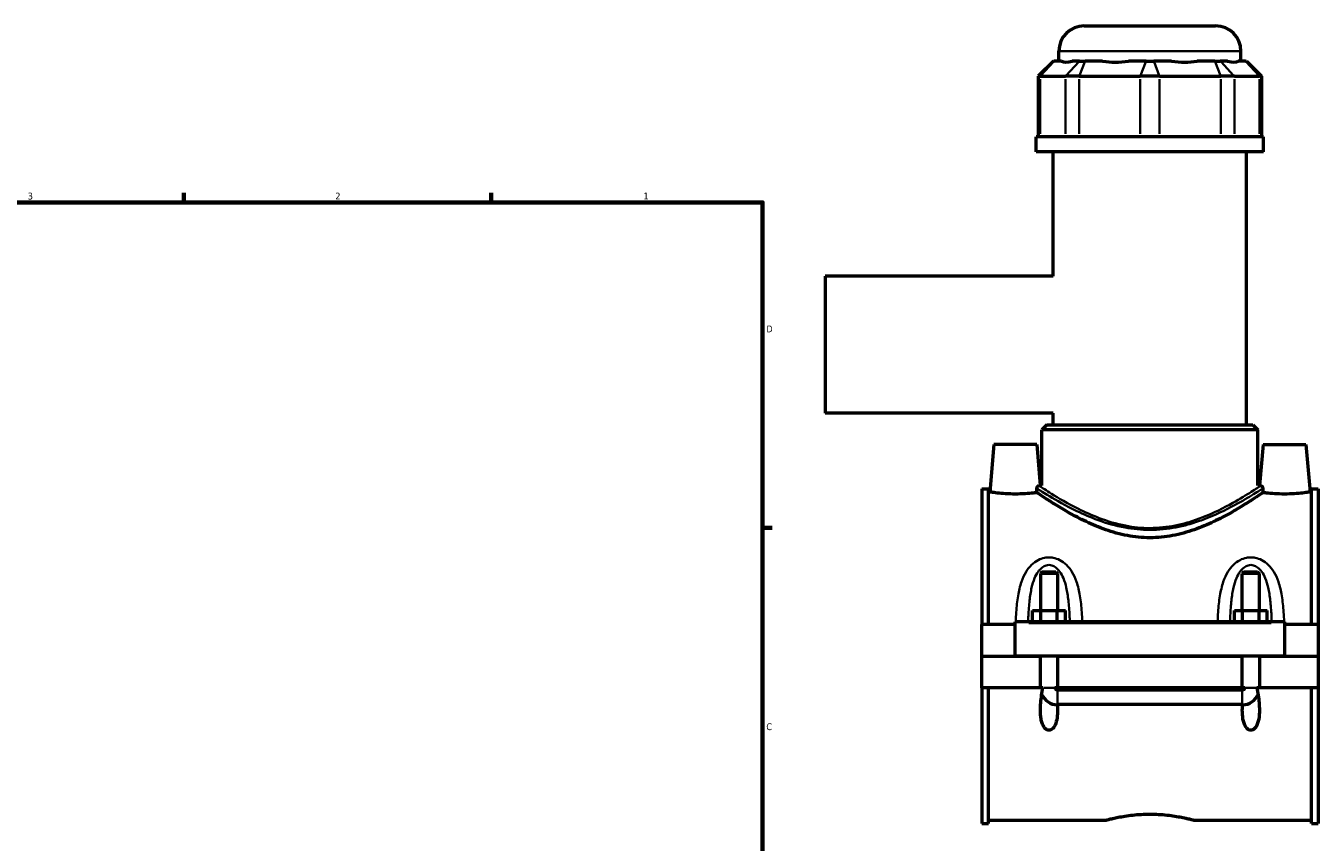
# Model space of a CAD drawing. Header units: inches. Extents: x -1.5 to 48.1, y -2 to 47.5.
# Tile 7 of 8: x 23.3 to 41.2, y 12.2 to 23.4. Entities that reach past the tile are written whole.
import ezdxf

# ---------------------------------------------------------------- set-up
doc = ezdxf.new("R2010")
doc.units = ezdxf.units.IN
doc.header["$MEASUREMENT"] = 0
for name, color, linetype, lineweight in [('Border (ANSI)', 7, 'Continuous', 70), ('Visible (ANSI)', 7, 'Continuous', 50), ('Visible Narrow (ANSI)', 7, 'Continuous', 35)]:
    doc.layers.add(name, color=color, linetype=linetype, lineweight=lineweight)
doc.styles.add('Note Text (ANSI)', font='tahoma.ttf')

# ---------------------------------------------------------------- blocks, each defined once
blk = doc.blocks.new('Borders Default Border')
at = {"layer": 'Border (ANSI)'}
for p, q in [((25.5, 21), (25.5, 21.134)), ((29.75, 21), (29.75, 21.134)), ((33.5, 16.5), (33.634, 16.5))]:
    blk.add_line(p, q, dxfattribs=at)
at = {"layer": 'Border (ANSI)', "flags": 128}
blk.add_lwpolyline([(0.5, 1), (0.5, 21), (33.5, 21), (33.5, 1), (0.5, 1)], dxfattribs=at)
at = {"layer": 'Border (ANSI)', "color": 5, "true_color": 0x0000ff, "char_height": 0.0945, "attachment_point": 7, "style": 'Note Text (ANSI)'}
for s, insert in [('3', (23.346, 21.038)), ('2', (27.596, 21.04)), ('1', (31.854, 21.04)), ('D', (33.553, 19.203)), ('C', (33.552, 13.701))]:
    blk.add_mtext(s, dxfattribs=dict(at, insert=insert))

msp = doc.modelspace()

# ---------------------------------------------------------------- linework, layer by layer
at = {"layer": 'Visible (ANSI)'}
for p, q in [((37.945, 23.441), (39.761, 23.441)), ((37.596, 22.953), (37.596, 23.092)), ((40.11, 22.953), (40.11, 23.092)), ((37.52, 22.953), (37.31, 22.744)), ((37.52, 22.953), (37.53, 22.953)), ((37.631, 22.953), (37.53, 22.953)), ((37.88, 22.953), (37.779, 22.953)), ((37.88, 22.953), (37.956, 22.953)), ((38.2, 22.953), (37.956, 22.953)), ((38.8, 22.953), (38.556, 22.953)), ((38.8, 22.953), (38.906, 22.953)), ((39.15, 22.953), (38.906, 22.953)), ((39.75, 22.953), (39.506, 22.953)), ((39.75, 22.953), (39.826, 22.953)), ((39.927, 22.953), (39.826, 22.953)), ((40.176, 22.953), (40.074, 22.953)), ((40.176, 22.953), (40.186, 22.953)), ((40.186, 22.953), (40.396, 22.744)), ((37.337, 22.744), (37.31, 22.744)), ((37.31, 22.744), (37.31, 21.908)), ((37.337, 22.744), (37.686, 22.744)), ((37.875, 22.744), (37.686, 22.744)), ((37.875, 22.744), (38.719, 22.744)), ((38.987, 22.744), (38.719, 22.744)), ((38.987, 22.744), (39.831, 22.744)), ((40.02, 22.744), (39.831, 22.744)), ((40.02, 22.744), (40.369, 22.744)), ((40.396, 22.744), (40.369, 22.744)), ((40.396, 22.744), (40.396, 21.908)), ((40.424, 21.908), (37.282, 21.908)), ((37.282, 21.699), (37.282, 21.908)), ((40.424, 21.699), (40.424, 21.908)), ((40.424, 21.699), (37.282, 21.699)), ((37.517, 19.978), (37.517, 21.699)), ((40.189, 17.923), (40.189, 21.699)), ((34.363, 19.978), (34.363, 18.084)), ((37.517, 19.978), (34.363, 19.978)), ((37.517, 18.084), (34.363, 18.084)), ((37.517, 17.923), (37.517, 18.084)), ((37.43, 17.923), (37.36, 17.853)), ((37.43, 17.923), (40.276, 17.923)), ((40.276, 17.923), (40.346, 17.853)), ((40.346, 17.853), (37.36, 17.853)), ((37.36, 17.086), (37.36, 17.853)), ((40.346, 17.086), (40.346, 17.853)), ((36.698, 17.652), (36.64, 16.995)), ((37.288, 17.652), (36.698, 17.652)), ((37.288, 17.652), (37.338, 17.086)), ((40.418, 17.652), (40.368, 17.086)), ((40.418, 17.652), (41.008, 17.652)), ((41.008, 17.652), (41.066, 16.995)), ((36.528, 17.041), (36.528, 15.162)), ((36.528, 17.041), (36.621, 17.041)), ((36.621, 15.162), (36.621, 17.041)), ((36.64, 16.995), (36.621, 16.995)), ((37.338, 17.086), (37.36, 17.086)), ((40.346, 17.086), (40.368, 17.086)), ((41.085, 16.995), (41.066, 16.995)), ((41.085, 15.162), (41.085, 17.041)), ((41.085, 17.041), (41.178, 17.041)), ((41.178, 17.041), (41.178, 15.162)), ((37.363, 15.891), (37.34, 15.868)), ((37.34, 15.868), (37.34, 15.359)), ((37.576, 15.868), (37.34, 15.868)), ((37.363, 15.891), (37.552, 15.891)), ((37.552, 15.891), (37.576, 15.868)), ((37.576, 15.868), (37.576, 15.359)), ((40.153, 15.891), (40.13, 15.868)), ((40.13, 15.359), (40.13, 15.868)), ((40.366, 15.868), (40.13, 15.868)), ((40.153, 15.891), (40.342, 15.891)), ((40.342, 15.891), (40.366, 15.868)), ((40.366, 15.359), (40.366, 15.868)), ((36.993, 15.181), (36.993, 15.201)), ((40.713, 15.201), (36.993, 15.201)), ((36.993, 14.727), (36.993, 15.181)), ((37.231, 15.201), (37.231, 15.359)), ((37.231, 15.359), (37.344, 15.359)), ((37.344, 15.201), (37.344, 15.359)), ((37.344, 15.359), (37.572, 15.359)), ((37.572, 15.201), (37.572, 15.359)), ((37.572, 15.359), (37.685, 15.359)), ((37.685, 15.201), (37.685, 15.359)), ((40.021, 15.201), (40.021, 15.359)), ((40.021, 15.359), (40.134, 15.359)), ((40.134, 15.201), (40.134, 15.359)), ((40.134, 15.359), (40.362, 15.359)), ((40.362, 15.201), (40.362, 15.359)), ((40.362, 15.359), (40.475, 15.359)), ((40.475, 15.201), (40.475, 15.359)), ((40.713, 15.201), (40.713, 15.181)), ((40.713, 15.181), (40.713, 14.727)), ((36.993, 15.162), (36.528, 15.162)), ((36.528, 14.727), (36.528, 15.162)), ((41.178, 15.162), (40.713, 15.162)), ((41.178, 15.162), (41.178, 14.727)), ((36.528, 14.727), (36.993, 14.727)), ((36.528, 14.289), (36.528, 14.723)), ((37.34, 14.723), (36.528, 14.723)), ((40.713, 14.727), (36.993, 14.727)), ((37.34, 14.727), (37.34, 14.723)), ((37.34, 14.289), (37.34, 14.723)), ((37.576, 14.727), (37.576, 14.723)), ((37.576, 14.723), (37.576, 14.289)), ((40.13, 14.723), (37.576, 14.723)), ((40.13, 14.723), (40.13, 14.727)), ((40.13, 14.289), (40.13, 14.723)), ((40.366, 14.723), (40.366, 14.727)), ((40.366, 14.723), (40.366, 14.289)), ((41.178, 14.723), (40.366, 14.723)), ((40.713, 14.727), (41.178, 14.727)), ((41.178, 14.723), (41.178, 14.289)), ((37.34, 14.289), (36.528, 14.289)), ((36.528, 14.289), (36.528, 12.41)), ((36.621, 12.41), (36.621, 14.289)), ((37.375, 14.289), (37.34, 14.289)), ((37.576, 14.289), (37.541, 14.289)), ((40.13, 14.289), (37.576, 14.289)), ((40.165, 14.289), (40.13, 14.289)), ((40.366, 14.289), (40.331, 14.289)), ((41.178, 14.289), (40.366, 14.289)), ((41.085, 12.41), (41.085, 14.289)), ((41.178, 14.289), (41.178, 12.41)), ((37.576, 14.26), (40.13, 14.26)), ((40.13, 14.055), (37.576, 14.055)), ((36.528, 12.41), (36.621, 12.41)), ((38.236, 12.455), (36.621, 12.455)), ((41.085, 12.455), (39.47, 12.455)), ((41.085, 12.41), (41.178, 12.41))]:
    msp.add_line(p, q, dxfattribs=at)
for centre, radius, start, end in [((37.945, 23.092), 0.349, 90, 180), ((39.761, 23.092), 0.349, 0, 90), ((37.576, 14.289), 0.236, 202.9251, 269.396), ((40.13, 14.289), 0.236, 270.604, 337.0749)]:
    msp.add_arc(centre, radius, start, end, dxfattribs=at)
for major_axis, ratio, start_param, end_param in [((-1.233, -1.233), 0.198912, 0.042463, 0.350237), ((1.045, 1.045), 0.668179, 3.576754, 3.884528), ((-1.045, 1.045), 0.668179, 2.398657, 2.706431), ((-1.233, 1.233), 0.198912, 2.791356, 3.09913)]:
    msp.add_ellipse((38.853, 24.196), major_axis=major_axis, ratio=ratio, start_param=start_param, end_param=end_param, dxfattribs=at)
for points, knots in [([(36.993, 16.967), (36.948, 16.967), (36.901, 16.969), (36.814, 16.974), (36.774, 16.978), (36.712, 16.985), (36.685, 16.988), (36.649, 16.994), (36.64, 16.995), (36.64, 16.995)], [2.714465, 2.714465, 2.714465, 2.714465, 3.054049, 3.054049, 3.393633, 3.393633, 3.732665, 3.732665, 4.071698, 4.071698, 4.071698, 4.071698]), ([(37.293, 16.987), (37.278, 16.985), (37.261, 16.983), (37.212, 16.978), (37.172, 16.974), (37.085, 16.969), (37.038, 16.967), (36.993, 16.967)], [1.835834, 1.835834, 1.835834, 1.835834, 2.0352971, 2.0352971, 2.3748811, 2.3748811, 2.7144651, 2.7144651, 2.7144651, 2.7144651]), ([(37.292, 17.044), (37.292, 17.047), (37.292, 17.05), (37.293, 17.057), (37.294, 17.06), (37.297, 17.067), (37.3, 17.071), (37.308, 17.079), (37.314, 17.083), (37.32, 17.083)], [0, 0, 0, 0, 0.0233013, 0.0233013, 0.0549925, 0.0549925, 0.099871, 0.099871, 0.1769512, 0.1769512, 0.1769512, 0.1769512]), ([(37.293, 16.987), (37.292, 17.001), (37.292, 17.015), (37.292, 17.034), (37.292, 17.039), (37.292, 17.044)], [0.9973843, 0.9973843, 0.9973843, 0.9973843, 1.0923356, 1.0923356, 1.1304408, 1.1304408, 1.1304408, 1.1304408]), ([(38.853, 16.363), (38.749, 16.363), (38.644, 16.373), (38.438, 16.412), (38.337, 16.44), (38.146, 16.507), (38.055, 16.546), (37.887, 16.625), (37.81, 16.666), (37.674, 16.742), (37.61, 16.781), (37.496, 16.852), (37.446, 16.884), (37.365, 16.938), (37.333, 16.96), (37.304, 16.979), (37.298, 16.984), (37.293, 16.987)], [0, 0, 0, 0, 0.791785, 0.791785, 1.58357, 1.58357, 2.375355, 2.375355, 3.16714, 3.16714, 3.948281, 3.948281, 4.729422, 4.729422, 5.510563, 5.510563, 5.820284, 5.820284, 5.820284, 5.820284]), ([(40.413, 16.987), (40.408, 16.984), (40.402, 16.979), (40.373, 16.96), (40.341, 16.938), (40.26, 16.884), (40.21, 16.852), (40.096, 16.781), (40.032, 16.742), (39.896, 16.666), (39.819, 16.625), (39.651, 16.546), (39.56, 16.507), (39.369, 16.44), (39.268, 16.412), (39.062, 16.373), (38.957, 16.363), (38.853, 16.363)], [19.34653, 19.34653, 19.34653, 19.34653, 19.656251, 19.656251, 20.437392, 20.437392, 21.218533, 21.218533, 21.999673, 21.999673, 22.791458, 22.791458, 23.583244, 23.583244, 24.375029, 24.375029, 25.166814, 25.166814, 25.166814, 25.166814]), ([(40.386, 17.083), (40.386, 17.083), (40.386, 17.083), (40.392, 17.082), (40.397, 17.08), (40.405, 17.073), (40.408, 17.068), (40.411, 17.061), (40.412, 17.058), (40.414, 17.053), (40.414, 17.051), (40.414, 17.048), (40.414, 17.046), (40.414, 17.044)], [0, 0, 0, 0, 0.0078564, 0.0078564, 0.1281211, 0.1281211, 0.2351476, 0.2351476, 0.2946876, 0.2946876, 0.3211587, 0.3211587, 0.346083, 0.346083, 0.346083, 0.346083]), ([(40.414, 17.044), (40.414, 17.039), (40.414, 17.034), (40.414, 17.015), (40.413, 17.001), (40.413, 16.987)], [1.0542304, 1.0542304, 1.0542304, 1.0542304, 1.0923356, 1.0923356, 1.1872869, 1.1872869, 1.1872869, 1.1872869]), ([(40.713, 16.967), (40.668, 16.967), (40.621, 16.969), (40.534, 16.974), (40.494, 16.978), (40.445, 16.983), (40.428, 16.985), (40.413, 16.987)], [0, 0, 0, 0, 0.339584, 0.339584, 0.679168, 0.679168, 0.8786311, 0.8786311, 0.8786311, 0.8786311]), ([(41.066, 16.995), (41.066, 16.995), (41.057, 16.994), (41.021, 16.988), (40.994, 16.985), (40.932, 16.978), (40.892, 16.974), (40.805, 16.969), (40.758, 16.967), (40.713, 16.967)], [4.071698, 4.071698, 4.071698, 4.071698, 4.41073, 4.41073, 4.749762, 4.749762, 5.089346, 5.089346, 5.42893, 5.42893, 5.42893, 5.42893]), ([(37.573, 14.055), (37.575, 14.029), (37.576, 14.003), (37.576, 13.945), (37.574, 13.909), (37.564, 13.837), (37.555, 13.802), (37.532, 13.752), (37.517, 13.728), (37.492, 13.711), (37.486, 13.707), (37.472, 13.702), (37.465, 13.701), (37.451, 13.701), (37.444, 13.702), (37.431, 13.707), (37.424, 13.71), (37.407, 13.723), (37.397, 13.734), (37.379, 13.761), (37.371, 13.779), (37.358, 13.816), (37.353, 13.836), (37.342, 13.897), (37.34, 13.94), (37.34, 14.043), (37.346, 14.114), (37.362, 14.22), (37.368, 14.255), (37.375, 14.289)], [1.216385, 1.216385, 1.216385, 1.216385, 1.411813, 1.411813, 1.684395, 1.684395, 1.956976, 1.956976, 2.1465, 2.1465, 2.198734, 2.198734, 2.250969, 2.250969, 2.305685, 2.305685, 2.360402, 2.360402, 2.469836, 2.469836, 2.628263, 2.628263, 2.78669, 2.78669, 3.103544, 3.103544, 3.619741, 3.619741, 3.870793, 3.870793, 3.870793, 3.870793]), ([(37.541, 14.289), (37.542, 14.284), (37.544, 14.28), (37.549, 14.272), (37.552, 14.268), (37.559, 14.264), (37.562, 14.262), (37.569, 14.26), (37.573, 14.26), (37.576, 14.26)], [0.0000698, 0.0000698, 0.0000698, 0.0000698, 0.0369029, 0.0369029, 0.0726601, 0.0726601, 0.1000626, 0.1000626, 0.1267854, 0.1267854, 0.1267854, 0.1267854]), ([(40.331, 14.289), (40.338, 14.255), (40.344, 14.22), (40.36, 14.114), (40.366, 14.043), (40.366, 13.94), (40.364, 13.897), (40.353, 13.836), (40.348, 13.816), (40.335, 13.779), (40.327, 13.761), (40.309, 13.734), (40.299, 13.723), (40.282, 13.71), (40.275, 13.707), (40.262, 13.702), (40.255, 13.701), (40.241, 13.701), (40.234, 13.702), (40.221, 13.707), (40.214, 13.71), (40.197, 13.723), (40.187, 13.734), (40.169, 13.761), (40.161, 13.779), (40.148, 13.816), (40.143, 13.836), (40.132, 13.897), (40.13, 13.94), (40.13, 14.004), (40.131, 14.029), (40.133, 14.055)], [0.645958, 0.645958, 0.645958, 0.645958, 0.89701, 0.89701, 1.413207, 1.413207, 1.730061, 1.730061, 1.888488, 1.888488, 2.046915, 2.046915, 2.156349, 2.156349, 2.211065, 2.211065, 2.265782, 2.265782, 2.320499, 2.320499, 2.375216, 2.375216, 2.48465, 2.48465, 2.643077, 2.643077, 2.801504, 2.801504, 3.118358, 3.118358, 3.315616, 3.315616, 3.315616, 3.315616]), ([(40.13, 14.26), (40.134, 14.26), (40.139, 14.26), (40.147, 14.264), (40.151, 14.266), (40.157, 14.272), (40.159, 14.275), (40.163, 14.281), (40.164, 14.285), (40.165, 14.289)], [0, 0, 0, 0, 0.0338755, 0.0338755, 0.069072, 0.069072, 0.0968973, 0.0968973, 0.1265215, 0.1265215, 0.1265215, 0.1265215]), ([(38.236, 12.455), (38.236, 12.455), (38.239, 12.456), (38.255, 12.461), (38.267, 12.464), (38.299, 12.472), (38.318, 12.477), (38.364, 12.487), (38.389, 12.492), (38.444, 12.503), (38.475, 12.509), (38.542, 12.519), (38.578, 12.524), (38.654, 12.532), (38.694, 12.536), (38.774, 12.54), (38.814, 12.541), (38.853, 12.541)], [7.126599, 7.126599, 7.126599, 7.126599, 7.423511, 7.423511, 7.720423, 7.720423, 8.017335, 8.017335, 8.314248, 8.314248, 8.611219, 8.611219, 8.90819, 8.90819, 9.205161, 9.205161, 9.502132, 9.502132, 9.502132, 9.502132]), ([(38.853, 12.541), (38.892, 12.541), (38.932, 12.54), (39.012, 12.536), (39.052, 12.532), (39.128, 12.524), (39.164, 12.519), (39.231, 12.509), (39.262, 12.503), (39.317, 12.492), (39.342, 12.487), (39.388, 12.477), (39.407, 12.472), (39.439, 12.464), (39.451, 12.461), (39.467, 12.456), (39.47, 12.455), (39.47, 12.455)], [0, 0, 0, 0, 0.296971, 0.296971, 0.593942, 0.593942, 0.890913, 0.890913, 1.187884, 1.187884, 1.484796, 1.484796, 1.781708, 1.781708, 2.078621, 2.078621, 2.375533, 2.375533, 2.375533, 2.375533])]:
    msp.add_open_spline(points, degree=3, knots=knots, dxfattribs=at)
for points in [[(37.338, 17.086), (37.338, 17.086), (37.332, 17.085), (37.32, 17.083)], [(40.386, 17.083), (40.374, 17.085), (40.368, 17.086), (40.368, 17.086)], [(37.576, 14.055), (37.575, 14.055), (37.574, 14.055), (37.573, 14.055)], [(40.133, 14.055), (40.132, 14.055), (40.131, 14.055), (40.13, 14.055)]]:
    msp.add_open_spline(points, degree=3, dxfattribs=at)
at = {"layer": 'Visible Narrow (ANSI)'}
for p, q in [((40.095, 23.092), (37.611, 23.092)), ((37.521, 22.943), (37.347, 22.754)), ((37.87, 22.943), (37.696, 22.754)), ((37.952, 22.943), (37.879, 22.754)), ((38.796, 22.943), (38.723, 22.754)), ((38.91, 22.943), (38.983, 22.754)), ((39.754, 22.943), (39.827, 22.754)), ((39.836, 22.943), (40.01, 22.754)), ((40.185, 22.943), (40.359, 22.754)), ((37.337, 21.95), (37.337, 22.702)), ((37.686, 22.702), (37.686, 21.95)), ((37.875, 21.95), (37.875, 22.702)), ((38.719, 22.702), (38.719, 21.95)), ((38.987, 21.95), (38.987, 22.702)), ((39.831, 22.702), (39.831, 21.95)), ((40.02, 21.95), (40.02, 22.702)), ((40.369, 22.702), (40.369, 21.95)), ((37.179, 15.181), (40.527, 15.181)), ((37.381, 14.289), (37.534, 14.289)), ((40.324, 14.289), (40.171, 14.289)), ((37.576, 14.059), (37.576, 14.25)), ((40.13, 14.059), (40.13, 14.25))]:
    msp.add_line(p, q, dxfattribs=at)
for points, knots in [([(37.292, 17.044), (37.295, 17.043), (37.298, 17.04), (37.33, 17.02), (37.385, 16.984), (37.56, 16.88), (37.69, 16.805), (37.933, 16.688), (38.031, 16.645), (38.252, 16.564), (38.377, 16.528), (38.621, 16.483), (38.737, 16.471), (38.853, 16.471), (38.914, 16.471), (38.975, 16.474), (39.154, 16.492), (39.27, 16.515), (39.451, 16.565), (39.52, 16.588), (39.753, 16.674), (39.9, 16.747), (40.129, 16.87), (40.218, 16.922), (40.351, 17.004), (40.395, 17.032), (40.414, 17.044)], [-31.269648, -31.269648, -31.269648, -31.269648, -31.087263, -31.087263, -29.791632, -29.791632, -28.190525, -28.190525, -27.263309, -27.263309, -26.239027, -26.239027, -25.373097, -25.373097, -25.373097, -24.918804, -24.918804, -24.023515, -24.023515, -23.435366, -23.435366, -21.958058, -21.958058, -20.705916, -20.705916, -19.4765, -19.4765, -19.4765, -19.4765]), ([(40.386, 17.083), (40.384, 17.082), (40.382, 17.081), (40.362, 17.068), (40.318, 17.038), (40.188, 16.955), (40.101, 16.902), (39.877, 16.777), (39.733, 16.704), (39.505, 16.616), (39.438, 16.593), (39.26, 16.542), (39.147, 16.519), (38.972, 16.501), (38.913, 16.497), (38.853, 16.497), (38.739, 16.497), (38.626, 16.509), (38.388, 16.555), (38.265, 16.592), (38.049, 16.674), (37.953, 16.717), (37.715, 16.836), (37.589, 16.912), (37.418, 17.018), (37.363, 17.055), (37.329, 17.078), (37.323, 17.081), (37.32, 17.083)], [19.30395, 19.30395, 19.30395, 19.30395, 19.463524, 19.463524, 20.705916, 20.705916, 21.958058, 21.958058, 23.435366, 23.435366, 24.023515, 24.023515, 24.918804, 24.918804, 25.373097, 25.373097, 25.373097, 26.239027, 26.239027, 27.263309, 27.263309, 28.190525, 28.190525, 29.791632, 29.791632, 31.087263, 31.087263, 31.442198, 31.442198, 31.442198, 31.442198]), ([(37.918, 15.201), (37.916, 15.246), (37.914, 15.29), (37.905, 15.411), (37.898, 15.487), (37.874, 15.627), (37.859, 15.691), (37.822, 15.802), (37.801, 15.849), (37.754, 15.928), (37.728, 15.961), (37.672, 16.015), (37.641, 16.038), (37.58, 16.069), (37.549, 16.079), (37.498, 16.089), (37.478, 16.091), (37.458, 16.091), (37.438, 16.091), (37.418, 16.089), (37.367, 16.079), (37.336, 16.069), (37.275, 16.038), (37.244, 16.015), (37.188, 15.961), (37.162, 15.928), (37.115, 15.849), (37.094, 15.802), (37.056, 15.691), (37.042, 15.627), (37.018, 15.487), (37.011, 15.411), (37.002, 15.29), (37, 15.246), (36.998, 15.201)], [-6.123747, -6.123747, -6.123747, -6.123747, -5.803205, -5.803205, -5.236827, -5.236827, -4.730334, -4.730334, -4.319781, -4.319781, -3.986285, -3.986285, -3.688958, -3.688958, -3.443956, -3.443956, -3.29083, -3.29083, -3.29083, -3.137703, -3.137703, -2.892701, -2.892701, -2.595374, -2.595374, -2.261878, -2.261878, -1.851325, -1.851325, -1.344832, -1.344832, -0.778454, -0.778454, -0.457912, -0.457912, -0.457912, -0.457912]), ([(40.708, 15.201), (40.706, 15.246), (40.704, 15.29), (40.695, 15.411), (40.688, 15.487), (40.664, 15.627), (40.649, 15.691), (40.612, 15.802), (40.591, 15.849), (40.544, 15.928), (40.518, 15.961), (40.462, 16.015), (40.431, 16.038), (40.37, 16.069), (40.339, 16.079), (40.288, 16.089), (40.268, 16.091), (40.248, 16.091), (40.228, 16.091), (40.208, 16.089), (40.157, 16.079), (40.126, 16.069), (40.065, 16.038), (40.034, 16.015), (39.978, 15.961), (39.952, 15.928), (39.905, 15.849), (39.884, 15.802), (39.846, 15.691), (39.832, 15.627), (39.808, 15.487), (39.801, 15.411), (39.792, 15.29), (39.79, 15.246), (39.788, 15.201)], [-6.124078, -6.124078, -6.124078, -6.124078, -5.803522, -5.803522, -5.237133, -5.237133, -4.730668, -4.730668, -4.320117, -4.320117, -3.986616, -3.986616, -3.689289, -3.689289, -3.444287, -3.444287, -3.291161, -3.291161, -3.291161, -3.138034, -3.138034, -2.893032, -2.893032, -2.595705, -2.595705, -2.262204, -2.262204, -1.851653, -1.851653, -1.345189, -1.345189, -0.7788, -0.7788, -0.458243, -0.458243, -0.458243, -0.458243]), ([(37.17, 15.201), (37.171, 15.23), (37.172, 15.258), (37.177, 15.358), (37.182, 15.429), (37.196, 15.558), (37.206, 15.617), (37.229, 15.719), (37.242, 15.763), (37.272, 15.836), (37.288, 15.866), (37.324, 15.916), (37.343, 15.937), (37.382, 15.965), (37.401, 15.975), (37.433, 15.984), (37.445, 15.986), (37.458, 15.986), (37.471, 15.986), (37.483, 15.984), (37.515, 15.975), (37.534, 15.965), (37.573, 15.937), (37.592, 15.916), (37.628, 15.866), (37.644, 15.836), (37.674, 15.763), (37.687, 15.719), (37.71, 15.617), (37.719, 15.558), (37.734, 15.429), (37.739, 15.358), (37.744, 15.258), (37.745, 15.23), (37.746, 15.201)], [0.553334, 0.553334, 0.553334, 0.553334, 0.778454, 0.778454, 1.344832, 1.344832, 1.851325, 1.851325, 2.261878, 2.261878, 2.595374, 2.595374, 2.892701, 2.892701, 3.137703, 3.137703, 3.29083, 3.29083, 3.29083, 3.443956, 3.443956, 3.688958, 3.688958, 3.986285, 3.986285, 4.319781, 4.319781, 4.730334, 4.730334, 5.236827, 5.236827, 5.803205, 5.803205, 6.028325, 6.028325, 6.028325, 6.028325]), ([(39.96, 15.201), (39.961, 15.23), (39.962, 15.258), (39.967, 15.358), (39.972, 15.429), (39.986, 15.558), (39.996, 15.617), (40.019, 15.719), (40.032, 15.763), (40.062, 15.836), (40.078, 15.866), (40.114, 15.916), (40.133, 15.937), (40.172, 15.965), (40.191, 15.975), (40.223, 15.984), (40.235, 15.986), (40.248, 15.986), (40.261, 15.986), (40.273, 15.984), (40.305, 15.975), (40.324, 15.965), (40.363, 15.937), (40.382, 15.916), (40.418, 15.866), (40.434, 15.836), (40.464, 15.763), (40.477, 15.719), (40.5, 15.617), (40.509, 15.558), (40.524, 15.429), (40.529, 15.358), (40.534, 15.258), (40.535, 15.23), (40.536, 15.201)], [0.553665, 0.553665, 0.553665, 0.553665, 0.7788, 0.7788, 1.345189, 1.345189, 1.851653, 1.851653, 2.262204, 2.262204, 2.595705, 2.595705, 2.893032, 2.893032, 3.138034, 3.138034, 3.291161, 3.291161, 3.291161, 3.444287, 3.444287, 3.689289, 3.689289, 3.986616, 3.986616, 4.320117, 4.320117, 4.730668, 4.730668, 5.237133, 5.237133, 5.803522, 5.803522, 6.028656, 6.028656, 6.028656, 6.028656])]:
    msp.add_open_spline(points, degree=3, knots=knots, dxfattribs=at)

# ---------------------------------------------------------------- block references
msp.add_blockref('Borders Default Border', (0, 0))

doc.saveas('drawing.dxf')
